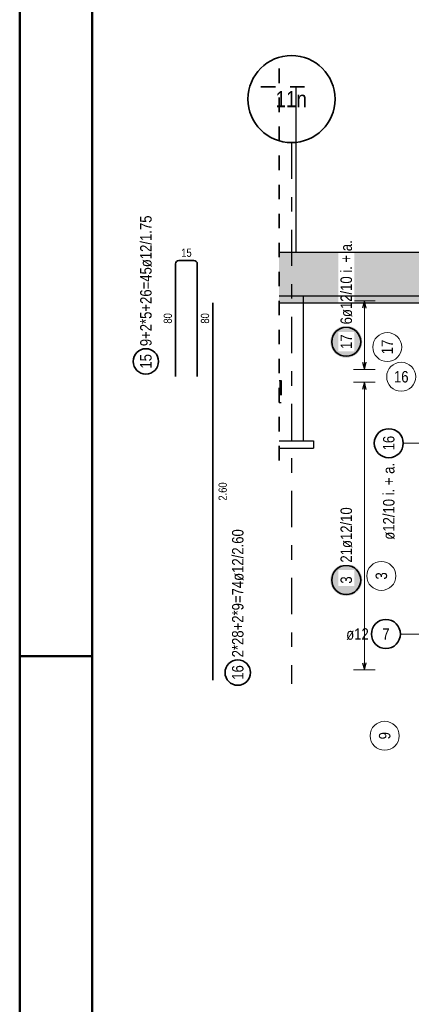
# Model space of a CAD drawing. Header units: millimetres. Extents: x 0 to 30.5, y -1.8 to 21.
# Tile 7 of 34: x 0 to 2.7, y 5 to 11.8. Entities that reach past the tile are written whole.
import ezdxf
from ezdxf.enums import TextEntityAlignment as Align

# ---------------------------------------------------------------- set-up
doc = ezdxf.new("R2010")
doc.units = ezdxf.units.MM
doc.linetypes.add('DASHDOTX2', pattern=[2, 1, -0.5, 0, -0.5])
doc.linetypes.add('HIDDEN', pattern=[0.375, 0.25, -0.125])
doc.layers.add('Geschnittene Kanten', color=7, linetype='Continuous', lineweight=20)
doc.layers.add('Schraffuren', color=7, linetype='Continuous', lineweight=20)
doc.styles.add('Arial Narrow', font='ARIALN.TTF')

msp = doc.modelspace()

# ---------------------------------------------------------------- hatches: boundary and pattern name
at = {"lineweight": 25, "true_color": 0xcef2bf}
msp.add_hatch(color=254, dxfattribs=at).paths.add_polyline_path([(1.787543, 9.908179), (3.803088, 9.908178), (3.803088, 10.208178), (1.787543, 10.208178)])
at = {"lineweight": 25, "true_color": 0xffffff}
for points in [[(2.36, 9.590691), (2.359933, 9.59453), (2.359732, 9.598364), (2.359397, 9.602189), (2.358929, 9.606), (2.358329, 9.609793), (2.357596, 9.613561), (2.356733, 9.617303), (2.355739, 9.621011), (2.354616, 9.624683), (2.353366, 9.628313), (2.35199, 9.631898), (2.35049, 9.635432), (2.348867, 9.638912), (2.347124, 9.642333), (2.345263, 9.645691), (2.343285, 9.648982), (2.341194, 9.652202), (2.338992, 9.655348), (2.336681, 9.658414), (2.334265, 9.661398), (2.331746, 9.664296), (2.329127, 9.667104), (2.326412, 9.669819), (2.323604, 9.672437), (2.320707, 9.674956), (2.317723, 9.677372), (2.314656, 9.679683), (2.311511, 9.681885), (2.308291, 9.683977), (2.305, 9.685954), (2.301642, 9.687815), (2.298221, 9.689559), (2.294741, 9.691181), (2.291207, 9.692681), (2.287622, 9.694057), (2.283992, 9.695307), (2.28032, 9.69643), (2.276611, 9.697424), (2.27287, 9.698287), (2.269101, 9.69902), (2.265309, 9.699621), (2.261498, 9.700089), (2.257673, 9.700423), (2.253839, 9.700624), (2.25, 9.700691), (2.246161, 9.700624), (2.242327, 9.700423), (2.238502, 9.700089), (2.234691, 9.699621), (2.230899, 9.69902), (2.22713, 9.698287), (2.223389, 9.697424), (2.21968, 9.69643), (2.216008, 9.695307), (2.212378, 9.694057), (2.208793, 9.692681), (2.205259, 9.691181), (2.201779, 9.689559), (2.198358, 9.687815), (2.195, 9.685954), (2.191709, 9.683977), (2.188489, 9.681885), (2.185344, 9.679683), (2.182277, 9.677372), (2.179293, 9.674956), (2.176396, 9.672437), (2.173588, 9.669819), (2.170873, 9.667104), (2.168254, 9.664296), (2.165735, 9.661398), (2.163319, 9.658414), (2.161008, 9.655348), (2.158806, 9.652202), (2.156715, 9.648982), (2.154737, 9.645691), (2.152876, 9.642333), (2.151133, 9.638912), (2.14951, 9.635432), (2.14801, 9.631898), (2.146634, 9.628313), (2.145384, 9.624683), (2.144261, 9.621011), (2.143267, 9.617303), (2.142404, 9.613561), (2.141671, 9.609793), (2.141071, 9.606), (2.140603, 9.602189), (2.140268, 9.598364), (2.140067, 9.59453), (2.14, 9.590691), (2.140067, 9.586852), (2.140268, 9.583018), (2.140603, 9.579193), (2.141071, 9.575382), (2.141671, 9.57159), (2.142404, 9.567821), (2.143267, 9.56408), (2.144261, 9.560371), (2.145384, 9.556699), (2.146634, 9.553069), (2.14801, 9.549484), (2.14951, 9.54595), (2.151133, 9.54247), (2.152876, 9.539049), (2.154737, 9.535691), (2.156715, 9.5324), (2.158806, 9.52918), (2.161008, 9.526035), (2.163319, 9.522968), (2.165735, 9.519985), (2.168254, 9.517087), (2.170873, 9.514279), (2.173588, 9.511564), (2.176396, 9.508945), (2.179293, 9.506426), (2.182277, 9.50401), (2.185344, 9.501699), (2.188489, 9.499497), (2.191709, 9.497406), (2.195, 9.495428), (2.198358, 9.493567), (2.201779, 9.491824), (2.205259, 9.490201), (2.208793, 9.488701), (2.212378, 9.487325), (2.216008, 9.486075), (2.21968, 9.484952), (2.223389, 9.483959), (2.22713, 9.483095), (2.230899, 9.482362), (2.234691, 9.481762), (2.238502, 9.481294), (2.242327, 9.480959), (2.246161, 9.480758), (2.25, 9.480691), (2.253839, 9.480758), (2.257673, 9.480959), (2.261498, 9.481294), (2.265309, 9.481762), (2.269101, 9.482362), (2.27287, 9.483095), (2.276611, 9.483959), (2.28032, 9.484952), (2.283992, 9.486075), (2.287622, 9.487325), (2.291207, 9.488701), (2.294741, 9.490201), (2.298221, 9.491824), (2.301642, 9.493567), (2.305, 9.495428), (2.308291, 9.497406), (2.311511, 9.499497), (2.314656, 9.501699), (2.317723, 9.50401), (2.320707, 9.506426), (2.323604, 9.508945), (2.326412, 9.511564), (2.329127, 9.514279), (2.331746, 9.517087), (2.334265, 9.519985), (2.336681, 9.522968), (2.338992, 9.526035), (2.341194, 9.52918), (2.343285, 9.5324), (2.345263, 9.535691), (2.347124, 9.539049), (2.348867, 9.54247), (2.35049, 9.54595), (2.35199, 9.549484), (2.353366, 9.553069), (2.354616, 9.556699), (2.355739, 9.560371), (2.356733, 9.56408), (2.357596, 9.567821), (2.358329, 9.57159), (2.358929, 9.575382), (2.359397, 9.579193), (2.359732, 9.583018)], [(2.36, 7.948884), (2.359933, 7.952723), (2.359732, 7.956557), (2.359397, 7.960382), (2.358929, 7.964193), (2.358329, 7.967985), (2.357596, 7.971754), (2.356733, 7.975495), (2.355739, 7.979204), (2.354616, 7.982876), (2.353366, 7.986506), (2.35199, 7.990091), (2.35049, 7.993625), (2.348867, 7.997105), (2.347124, 8.000526), (2.345263, 8.003884), (2.343285, 8.007175), (2.341194, 8.010395), (2.338992, 8.01354), (2.336681, 8.016607), (2.334265, 8.019591), (2.331746, 8.022488), (2.329127, 8.025296), (2.326412, 8.028011), (2.323604, 8.03063), (2.320707, 8.033149), (2.317723, 8.035565), (2.314656, 8.037876), (2.311511, 8.040078), (2.308291, 8.042169), (2.305, 8.044147), (2.301642, 8.046008), (2.298221, 8.047751), (2.294741, 8.049374), (2.291207, 8.050874), (2.287622, 8.05225), (2.283992, 8.0535), (2.28032, 8.054623), (2.276611, 8.055617), (2.27287, 8.05648), (2.269101, 8.057213), (2.265309, 8.057813), (2.261498, 8.058281), (2.257673, 8.058616), (2.253839, 8.058817), (2.25, 8.058884), (2.246161, 8.058817), (2.242327, 8.058616), (2.238502, 8.058281), (2.234691, 8.057813), (2.230899, 8.057213), (2.22713, 8.05648), (2.223389, 8.055617), (2.21968, 8.054623), (2.216008, 8.0535), (2.212378, 8.05225), (2.208793, 8.050874), (2.205259, 8.049374), (2.201779, 8.047751), (2.198358, 8.046008), (2.195, 8.044147), (2.191709, 8.042169), (2.188489, 8.040078), (2.185344, 8.037876), (2.182277, 8.035565), (2.179293, 8.033149), (2.176396, 8.03063), (2.173588, 8.028011), (2.170873, 8.025296), (2.168254, 8.022488), (2.165735, 8.019591), (2.163319, 8.016607), (2.161008, 8.01354), (2.158806, 8.010395), (2.156715, 8.007175), (2.154737, 8.003884), (2.152876, 8.000526), (2.151133, 7.997105), (2.14951, 7.993625), (2.14801, 7.990091), (2.146634, 7.986506), (2.145384, 7.982876), (2.144261, 7.979204), (2.143267, 7.975495), (2.142404, 7.971754), (2.141671, 7.967985), (2.141071, 7.964193), (2.140603, 7.960382), (2.140268, 7.956557), (2.140067, 7.952723), (2.14, 7.948884), (2.140067, 7.945045), (2.140268, 7.941211), (2.140603, 7.937386), (2.141071, 7.933575), (2.141671, 7.929783), (2.142404, 7.926014), (2.143267, 7.922273), (2.144261, 7.918564), (2.145384, 7.914892), (2.146634, 7.911262), (2.14801, 7.907677), (2.14951, 7.904143), (2.151133, 7.900663), (2.152876, 7.897242), (2.154737, 7.893884), (2.156715, 7.890593), (2.158806, 7.887373), (2.161008, 7.884228), (2.163319, 7.881161), (2.165735, 7.878177), (2.168254, 7.87528), (2.170873, 7.872472), (2.173588, 7.869757), (2.176396, 7.867138), (2.179293, 7.864619), (2.182277, 7.862203), (2.185344, 7.859892), (2.188489, 7.85769), (2.191709, 7.855599), (2.195, 7.853621), (2.198358, 7.85176), (2.201779, 7.850017), (2.205259, 7.848394), (2.208793, 7.846894), (2.212378, 7.845518), (2.216008, 7.844268), (2.21968, 7.843145), (2.223389, 7.842151), (2.22713, 7.841288), (2.230899, 7.840555), (2.234691, 7.839955), (2.238502, 7.839487), (2.242327, 7.839152), (2.246161, 7.838951), (2.25, 7.838884), (2.253839, 7.838951), (2.257673, 7.839152), (2.261498, 7.839487), (2.265309, 7.839955), (2.269101, 7.840555), (2.27287, 7.841288), (2.276611, 7.842151), (2.28032, 7.843145), (2.283992, 7.844268), (2.287622, 7.845518), (2.291207, 7.846894), (2.294741, 7.848394), (2.298221, 7.850017), (2.301642, 7.85176), (2.305, 7.853621), (2.308291, 7.855599), (2.311511, 7.85769), (2.314656, 7.859892), (2.317723, 7.862203), (2.320707, 7.864619), (2.323604, 7.867138), (2.326412, 7.869757), (2.329127, 7.872472), (2.331746, 7.87528), (2.334265, 7.878177), (2.336681, 7.881161), (2.338992, 7.884228), (2.341194, 7.887373), (2.343285, 7.890593), (2.345263, 7.893884), (2.347124, 7.897242), (2.348867, 7.900663), (2.35049, 7.904143), (2.35199, 7.907677), (2.353366, 7.911262), (2.354616, 7.914892), (2.355739, 7.918564), (2.356733, 7.922273), (2.357596, 7.926014), (2.358329, 7.929783), (2.358929, 7.933575), (2.359397, 7.937386), (2.359732, 7.941211)]]:
    msp.add_hatch(color=7, dxfattribs=at).paths.add_polyline_path(points)
at = {"layer": 'Schraffuren', "lineweight": 25, "true_color": 0xeaffea}
msp.add_hatch(color=7, dxfattribs=at).paths.add_polyline_path([(1.787543, 9.858179), (2.753088, 9.858179), (2.753088, 9.908179), (1.787543, 9.908179)])

# ---------------------------------------------------------------- linework, layer by layer
at = {"color": 4, "linetype": 'Continuous', "lineweight": 50}
for p, q in [((0, 21.025), (0, 0)), ((0.5, 20.9), (0.5, 0.125))]:
    msp.add_line(p, q, dxfattribs=at)
at = {"color": 2, "linetype": 'HIDDEN', "lineweight": 35, "ltscale": 0.25}
for p, q in [((1.787543, 11.47331), (1.787543, 8.733179)), ((1.662543, 11.34831), (2.027912, 11.34831))]:
    msp.add_line(p, q, dxfattribs=at)
at = {"color": 3, "linetype": 'Continuous', "lineweight": 25}
for p, q in [((1.902912, 11.34831), (1.902912, 10.208179)), ((1.95276, 9.858179), (1.95276, 9.208179)), ((2.375, 9.872179), (2.361603, 9.822179)), ((2.388397, 9.822179), (2.375, 9.872179)), ((2.361603, 9.449179), (2.375, 9.399179)), ((2.375, 9.399179), (2.388397, 9.449179)), ((2.375, 9.312177), (2.361603, 9.262177)), ((2.388397, 9.262177), (2.375, 9.312177)), ((1.95276, 9.208179), (1.95276, 8.908179)), ((1.787543, 8.908179), (2.023471, 8.908179)), ((2.023471, 8.908179), (2.023471, 8.858179)), ((1.787543, 8.858179), (2.023471, 8.858179)), ((2.361603, 7.379178), (2.375, 7.329178)), ((2.375, 7.329178), (2.388397, 7.379178))]:
    msp.add_line(p, q, dxfattribs=at)
at = {"color": 3, "linetype": 'DASHDOTX2', "lineweight": 25, "ltscale": 0.25}
msp.add_line((1.872919, 10.963178), (1.872919, 7.234266), dxfattribs=at)
at = {"color": 2, "linetype": 'Continuous', "lineweight": 35}
for p, q in [((1.073624, 9.351489), (1.073624, 10.127489)), ((1.097624, 10.151489), (1.199624, 10.151489)), ((1.223624, 10.127489), (1.223624, 9.351489)), ((1.331382, 7.258179), (1.331382, 9.858179)), ((1.331382, 9.858179), (1.331382, 9.858179))]:
    msp.add_line(p, q, dxfattribs=at)
at = {"color": 3, "linetype": 'HIDDEN', "lineweight": 25, "ltscale": 0.25}
for p, q in [((1.95276, 9.908179), (1.95276, 9.858179)), ((1.787543, 9.323179), (1.79276, 9.323179)), ((1.79276, 9.323179), (1.79276, 9.173179)), ((1.79276, 9.323179), (1.80276, 9.323179)), ((1.80276, 9.323179), (1.80276, 9.173179)), ((1.787543, 9.173179), (1.79276, 9.173179)), ((1.79276, 9.173179), (1.80276, 9.173179))]:
    msp.add_line(p, q, dxfattribs=at)
at = {"color": 5, "linetype": 'Continuous', "lineweight": 18}
for p, q in [((2.45, 9.872179), (2.3, 9.872179)), ((2.375, 9.872179), (2.375, 9.399179)), ((2.3, 9.399179), (2.45, 9.399179)), ((2.45, 9.312177), (2.3, 9.312177)), ((2.375, 7.329178), (2.375, 9.312177)), ((2.643045, 8.891576), (2.978088, 8.891576)), ((2.623301, 7.576859), (2.828088, 7.576859)), ((2.3, 7.329178), (2.45, 7.329178))]:
    msp.add_line(p, q, dxfattribs=at)
at = {"color": 4, "linetype": 'Continuous', "lineweight": 50, "ltscale": 0.4}
msp.add_line((0, 7.425), (0.5, 7.425), dxfattribs=at)
at = {"color": 2, "linetype": 'Continuous', "lineweight": 35}
for centre, radius in [((1.872919, 11.263178), 0.3), ((2.25, 9.590691), 0.1), ((0.869432, 9.455366), 0.0875), ((2.543045, 8.891576), 0.1), ((2.25, 7.948884), 0.1), ((2.523301, 7.576859), 0.1), ((1.502511, 7.311122), 0.0875)]:
    msp.add_circle(centre, radius, dxfattribs=at)
at = {"color": 9, "linetype": 'Continuous', "lineweight": 0}
for centre, radius in [((1.787543, 10.208178), 0.00111), ((2.532922, 9.554373), 0.1), ((2.628679, 9.349777), 0.1), ((2.491926, 7.977054), 0.1), ((2.514876, 6.875708), 0.1)]:
    msp.add_circle(centre, radius, dxfattribs=at)
at = {"color": 2, "linetype": 'Continuous', "lineweight": 35}
for centre, start, end in [((1.097624, 10.127489), 90, 180), ((1.199624, 10.127489), 0, 90)]:
    msp.add_arc(centre, 0.024, start, end, dxfattribs=at)

# ---------------------------------------------------------------- texts
at = {"color": 4, "lineweight": 50, "style": 'Arial Narrow'}
msp.add_text('11n', height=0.1125, dxfattribs=at).set_placement((1.871319, 11.263178), align=Align.MIDDLE_CENTER)
at = {"color": 2, "lineweight": 35, "char_height": 0.07875, "attachment_point": 1, "rotation": 90, "line_spacing_factor": 0.9, "style": 'Arial Narrow'}
for s, insert in [('9+2*5+26=45ø12/1.75', (0.830057, 9.560366)), ('15', (0.830057, 9.405754)), ('16', (2.50367, 8.841963)), ('ø12/10 i. + a.', (2.50367, 8.226626)), ('2*28+2*9=74ø12/2.60', (1.463136, 7.416122)), ('16', (1.463136, 7.26151))]:
    msp.add_mtext(s, dxfattribs=dict(at, insert=insert))
at = {"color": 3, "lineweight": 25, "insert": (1.113187, 10.232739), "char_height": 0.05625, "attachment_point": 1, "line_spacing_factor": 0.9, "style": 'Arial Narrow'}
msp.add_mtext('15', dxfattribs=at)
at = {"color": 3, "lineweight": 25, "char_height": 0.05625, "attachment_point": 1, "rotation": 90, "line_spacing_factor": 0.9, "style": 'Arial Narrow'}
for s, insert in [('80', (0.992374, 9.716051)), ('80', (1.248624, 9.716051)), ('2.60', (1.370445, 8.496304))]:
    msp.add_mtext(s, dxfattribs=dict(at, insert=insert))
at = {"color": 9, "lineweight": 0, "char_height": 0.07875, "attachment_point": 1, "line_spacing_factor": 0.9, "style": 'Arial Narrow'}
for s, insert, rotation in [('17', (2.493547, 9.504761), 90), ('3', (2.452551, 7.952248), 90), ('9', (2.475501, 6.850902), 89.9997319)]:
    msp.add_mtext(s, dxfattribs=dict(at, insert=insert, rotation=rotation))
at = {"color": 9, "lineweight": 0, "insert": (2.579066, 9.389152), "char_height": 0.07875, "attachment_point": 1, "line_spacing_factor": 0.9, "style": 'Arial Narrow'}
msp.add_mtext('16', dxfattribs=at)
at = {"color": 2, "lineweight": 35, "char_height": 0.07875, "attachment_point": 1, "line_spacing_factor": 0.9, "style": 'Arial Narrow'}
for s, insert in [('ø12', (2.249738, 7.616234)), ('7', (2.498495, 7.616234))]:
    msp.add_mtext(s, dxfattribs=dict(at, insert=insert))

# ---------------------------------------------------------------- next in the draw order: texts
at = {"color": 2, "lineweight": 35, "char_height": 0.07875, "attachment_point": 1, "rotation": 90, "line_spacing_factor": 0.9, "style": 'Arial Narrow', "bg_fill": 3, "box_fill_scale": 1.2, "bg_fill_color": 256, "bg_fill_true_color": 13158600, "bg_fill_transparency": 0}
for s, insert in [('6ø12/10 i. + a.', (2.210625, 9.710691)), ('17', (2.210625, 9.541079)), ('21ø12/10', (2.210625, 8.068884)), ('3', (2.210625, 7.924078))]:
    msp.add_mtext(s, dxfattribs=dict(at, insert=insert))

# ---------------------------------------------------------------- next in the draw order: linework, layer by layer
at = {"layer": 'Geschnittene Kanten', "color": 3, "linetype": 'Continuous', "lineweight": 25}
for p, q in [((1.787543, 10.208179), (3.803088, 10.208179)), ((1.787543, 9.908179), (2.753088, 9.908179)), ((1.787543, 9.858179), (2.753088, 9.858179))]:
    msp.add_line(p, q, dxfattribs=at)

doc.saveas('drawing.dxf')
